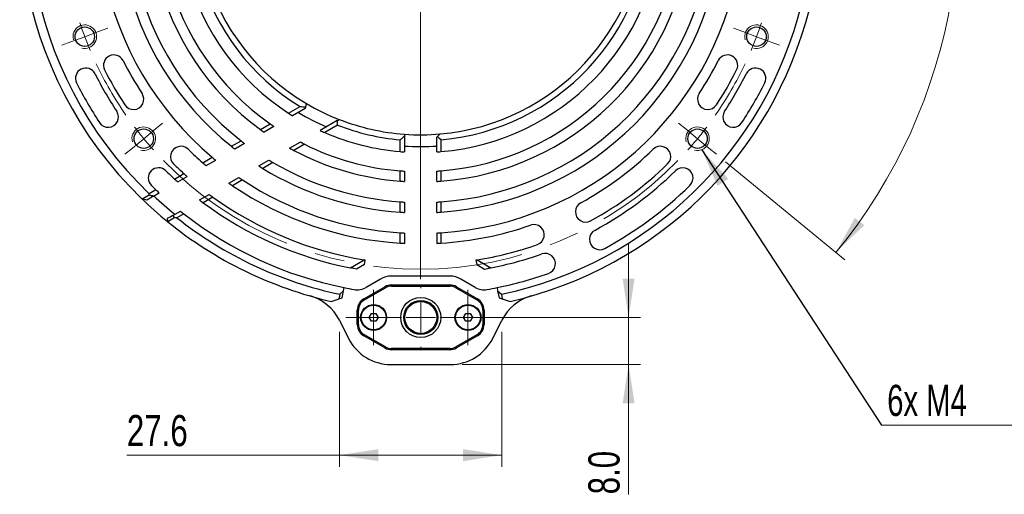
# Paper-space layout 'Sheet2' of a CAD drawing. Header units: millimetres. Extents: x 15 to 415, y 5 to 292.
# Tile 4 of 9: x 283 to 367, y 103 to 143. Entities that reach past the tile are written whole.
import ezdxf

# ---------------------------------------------------------------- set-up
doc = ezdxf.new("R2010")
doc.units = ezdxf.units.MM
doc.linetypes.add('CENTERX2', pattern=[20.32, 12.7, -2.54, 2.54, -2.54])
doc.styles.add('SLDTEXTSTYLE0', font='TXT', dxfattribs={"width": 0.75})
doc.styles.add('SLDTEXTSTYLE2', font='TXT', dxfattribs={"width": 0.7})
doc.dimstyles.new('SLDDIMSTYLE1', dxfattribs={"dimtxt": 2.645833, "dimasz": 3.302, "dimexe": 0, "dimexo": 0.0625, "dimgap": 0.661458, "dimtad": 1, "dimdec": 1, "dimlfac": 2, "dimrnd": 1e-09, "dimzin": 12, "dimdsep": 46, "dimtxsty": 'SLDTEXTSTYLE0', "dimsah": 1, "dimcen": 0.09, "dimadec": 0, "dimazin": 3, "dimtfac": 1, "dimtdec": 1, "dimtofl": 0, "dimtmove": 0, "dimatfit": 3, "dimfxl": 1, "dimfrac": 2, "dimtolj": 1, "dimtzin": 12, "dimarcsym": 0})
doc.dimstyles.new('SLDDIMSTYLE3', dxfattribs={"dimtxt": 2.645833, "dimasz": 3.302, "dimexe": 0, "dimexo": 0.0625, "dimgap": 0.661458, "dimtad": 1, "dimdec": 4, "dimlfac": 2, "dimzin": 12, "dimdsep": 46, "dimtxsty": 'SLDTEXTSTYLE0', "dimsah": 1, "dimcen": 0.09, "dimazin": 3, "dimtfac": 1, "dimtofl": 0, "dimtmove": 0, "dimatfit": 3, "dimfxl": 1, "dimfrac": 2, "dimtolj": 1, "dimtzin": 12, "dimarcsym": 0})
doc.dimstyles.new('SLDDIMSTYLE4', dxfattribs={"dimtxt": 2.645833, "dimasz": 3.302, "dimexe": 0, "dimexo": 0.0625, "dimgap": 0.661458, "dimtad": 1, "dimdec": 1, "dimlfac": 2, "dimrnd": 1e-09, "dimzin": 4, "dimdsep": 46, "dimtxsty": 'SLDTEXTSTYLE0', "dimsah": 1, "dimcen": 0.09, "dimadec": 0, "dimazin": 1, "dimtfac": 1, "dimtdec": 1, "dimtmove": 0, "dimatfit": 0, "dimfxl": 1, "dimfrac": 2, "dimtolj": 1, "dimtzin": 12, "dimarcsym": 0})
doc.dimstyles.new('SLDDIMSTYLE5', dxfattribs={"dimtxt": 0.18, "dimasz": 3.302, "dimexe": 0, "dimexo": 0.0625, "dimgap": 0, "dimtad": 0, "dimtih": 1, "dimtoh": 1, "dimdec": 0, "dimrnd": 1e-09, "dimzin": 0, "dimdsep": 46, "dimtxsty": 'Standard', "dimsah": 1, "dimcen": 0.09, "dimadec": 0, "dimazin": 0, "dimtfac": 3.302, "dimtdec": 0, "dimtofl": 0, "dimtmove": 0, "dimatfit": 3, "dimfxl": 1, "dimfrac": 2, "dimtolj": 1, "dimtzin": 0, "dimarcsym": 0})

# ---------------------------------------------------------------- blocks, each defined once
blk = doc.blocks.new('_D_23')
at = {"color": 7, "linetype": 'Continuous', "lineweight": 0}
for p, q in [((322.515, 185.582), (324.672, 198.523)), ((342.865, 131.265), (352.993, 122.927))]:
    blk.add_line(p, q, dxfattribs=at)
at = {"color": 7, "linetype": 'Continuous', "lineweight": 18}
blk.add_arc((317.01, 152.549), 45.608, 320.53768, 80.53768, dxfattribs=at)
for points in [[(324.508, 197.536), (327.641, 196.378), (327.844, 197.374)], [(352.221, 123.562), (354.63, 125.877), (353.822, 126.494)]]:
    blk.add_solid(points, dxfattribs=at)
at = {"color": 7, "linetype": 'Continuous', "lineweight": 18, "insert": (360.937, 174.603), "char_height": 2.6458, "attachment_point": 1, "rotation": 292.41478, "style": 'SLDTEXTSTYLE0'}
blk.add_mtext('120°', dxfattribs=at)
blk = doc.blocks.new('_D_25')
at = {"color": 7, "linetype": 'Continuous', "lineweight": 0}
for p, q in [((334.643, 118.041), (334.643, 124.391)), ((320.623, 118.041), (335.643, 118.041)), ((334.643, 114.049), (334.643, 118.041)), ((320.543, 114.049), (335.643, 114.049)), ((334.643, 114.049), (334.643, 103.025))]:
    blk.add_line(p, q, dxfattribs=at)
at = {"color": 7, "linetype": 'Continuous', "lineweight": 18}
for points in [[(334.643, 118.041), (335.151, 121.343), (334.135, 121.343)], [(334.643, 114.049), (334.135, 110.747), (335.151, 110.747)]]:
    blk.add_solid(points, dxfattribs=at)
at = {"color": 7, "linetype": 'Continuous', "lineweight": 18, "insert": (331.232, 103.025), "char_height": 2.6458, "attachment_point": 1, "rotation": 90, "style": 'SLDTEXTSTYLE0'}
blk.add_mtext('8.0', dxfattribs=at)
blk = doc.blocks.new('_D_26')
at = {"color": 7, "linetype": 'Continuous', "lineweight": 0}
for p, q in [((310.117, 116.815), (310.117, 105.352)), ((323.902, 116.815), (323.902, 105.352)), ((310.117, 106.352), (292.095, 106.352)), ((310.117, 106.352), (323.902, 106.352))]:
    blk.add_line(p, q, dxfattribs=at)
at = {"color": 7, "linetype": 'Continuous', "lineweight": 18}
for points in [[(310.117, 106.352), (313.419, 105.844), (313.419, 106.86)], [(323.902, 106.352), (320.6, 106.86), (320.6, 105.844)]]:
    blk.add_solid(points, dxfattribs=at)
at = {"color": 7, "linetype": 'Continuous', "lineweight": 18, "insert": (292.095, 109.762), "char_height": 2.6458, "attachment_point": 1, "style": 'SLDTEXTSTYLE0'}
blk.add_mtext('27.6', dxfattribs=at)
blk = doc.blocks.new('SW_SYMBOL_HOLE_DEPTH')
at = {"color": 0, "linetype": 'Continuous', "lineweight": 0}
for p, q in [((0, 875), (800, 875)), ((400, 875), (400, 75)), ((100, 555), (400, 75)), ((700, 555), (400, 75))]:
    blk.add_line(p, q, dxfattribs=at)
blk = doc.blocks.new('SW_NOTE_0_11')
at = {"color": 0, "linetype": 'Continuous', "lineweight": 0}
blk.add_line((20.388, 0), (0, 0), dxfattribs=at)
at = {"color": 0, "linetype": 'Continuous', "lineweight": 0, "xscale": 0.0033796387, "yscale": 0.0033796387, "zscale": 0.0033796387}
blk.add_blockref('SW_SYMBOL_HOLE_DEPTH', (11.282, 0.391), dxfattribs=at)
at = {"color": 0, "linetype": 'Continuous', "lineweight": 0, "char_height": 2.6458, "attachment_point": 1}
for s, insert, style in [('6x M4', (0.483, 3.435), 'SLDTEXTSTYLE2'), ('7.0', (16.058, 3.435), 'SLDTEXTSTYLE0')]:
    blk.add_mtext(s, dxfattribs=dict(at, insert=insert, style=style))
blk = doc.blocks.new('SW_CENTERMARKSYMBOL_8')
at = {"color": 0, "linetype": 'Continuous', "lineweight": 18}
for p, q in [((0, 2.5), (0, 2.6)), ((0, 0), (0, 1.25)), ((-2.5, 0), (-2.6, 0)), ((0, 0), (-1.25, 0)), ((0, 0), (0, -1.25)), ((0, 0), (1.25, 0)), ((2.5, 0), (2.6, 0)), ((0, -2.5), (0, -2.6))]:
    blk.add_line(p, q, dxfattribs=at)
blk = doc.blocks.new('SW_CENTERMARKSYMBOL_9')
at = {"color": 0, "linetype": 'Continuous', "lineweight": 18}
for p, q in [((0, 2.5), (0, 20.25)), ((0, 0), (0, 1.25)), ((-2.5, 0), (-20.25, 0)), ((0, 0), (-1.25, 0)), ((0, 0), (0, -1.25)), ((0, 0), (1.25, 0)), ((2.5, 0), (20.25, 0)), ((0, -2.5), (0, -20.25))]:
    blk.add_line(p, q, dxfattribs=at)
blk = doc.blocks.new('SW_CENTERMARKSYMBOL_10')
at = {"color": 0, "linetype": 'Continuous', "lineweight": 18}
for p, q in [((0, 1.25), (0, 2.35)), ((0, 0), (0, 1.25)), ((-1.25, 0), (-2.35, 0)), ((0, 0), (-1.25, 0)), ((0, 0), (0, -1.25)), ((0, 0), (1.25, 0)), ((1.25, 0), (2.35, 0)), ((0, -1.25), (0, -2.35))]:
    blk.add_line(p, q, dxfattribs=at)
blk = doc.blocks.new('SW_CENTERMARKSYMBOL_11')
at = {"color": 0, "linetype": 'Continuous', "lineweight": 18}
for p, q in [((0, 1.25), (0, 2.35)), ((0, 0), (0, 1.25)), ((-1.25, 0), (-2.35, 0)), ((0, 0), (-1.25, 0)), ((0, 0), (0, -1.25)), ((0, 0), (1.25, 0)), ((1.25, 0), (2.35, 0)), ((0, -1.25), (0, -2.35))]:
    blk.add_line(p, q, dxfattribs=at)
blk = doc.blocks.new('SW_CENTERMARKSYMBOL_12')
at = {"color": 0, "linetype": 'Continuous', "lineweight": 18}
for p, q in [((-0.205, 1.233), (-0.341, 2.047)), ((10.205, 1.233), (10.341, 2.047)), ((0, 0), (-0.205, 1.233)), ((5, -27.5), (5, 1.25)), ((10, 0), (10.205, 1.233)), ((0, 0), (0.205, -1.233)), ((10, 0), (9.795, -1.233)), ((0.205, -1.233), (0.341, -2.047)), ((9.795, -1.233), (9.659, -2.047)), ((5, -30), (5, -28.75)), ((2.5, -30), (-26.25, -30)), ((5, -30), (3.75, -30)), ((5, -30), (5, -31.25)), ((5, -30), (6.25, -30)), ((7.5, -30), (36.25, -30)), ((5, -32.5), (5, -61.25)), ((-22.31, -40.231), (-21.538, -39.942)), ((32.31, -40.231), (31.538, -39.942)), ((-23.481, -40.67), (-24.651, -41.108)), ((-23.481, -40.67), (-22.31, -40.231)), ((33.481, -40.67), (32.31, -40.231)), ((33.481, -40.67), (34.651, -41.108)), ((-24.651, -41.108), (-25.424, -41.398)), ((34.651, -41.108), (35.424, -41.398)), ((-17.516, -48.536), (-16.879, -48.011)), ((27.516, -48.536), (26.879, -48.011)), ((-18.481, -49.33), (-17.516, -48.536)), ((28.481, -49.33), (27.516, -48.536)), ((-18.481, -49.33), (-19.446, -50.125)), ((28.481, -49.33), (29.446, -50.125)), ((-19.446, -50.125), (-20.083, -50.649)), ((29.446, -50.125), (30.083, -50.649))]:
    blk.add_line(p, q, dxfattribs=at)
at = {"color": 0, "linetype": 'Continuous', "lineweight": 0}
for start, end in [(99.46232, 101.81716), (97.10748, 99.46232), (80.53768, 82.89252), (78.18284, 80.53768), (198.18284, 200.53768), (339.46232, 341.81716), (200.53768, 202.89252), (337.10748, 339.46232), (217.10748, 219.46232), (320.53768, 322.89252), (219.46232, 221.81716), (318.18284, 320.53768)]:
    blk.add_arc((5, -30), 30.414, start, end, dxfattribs=at)
at = {"color": 0, "linetype": 'CENTERX2', "lineweight": 0}
for start, end in [(85.24736, 94.75264), (104.17201, 195.82799), (344.17201, 75.82799), (205.24736, 214.75264), (325.24736, 334.75264), (224.17201, 315.82799)]:
    blk.add_arc((5, -30), 30.414, start, end, dxfattribs=at)

psp = doc.layouts.new('Sheet2')

# ---------------------------------------------------------------- linework, layer by layer
at = {"color": 7, "linetype": 'Continuous', "lineweight": 25}
for p, q in [((305.816579, 135.374624), (306.794236, 135.939075)), ((307.204263, 135.771659), (306.149083, 135.162451)), ((307.248043, 135.935051), (307.204263, 135.771659)), ((303.421771, 133.991982), (304.253102, 134.471951)), ((309.938805, 134.752372), (308.477887, 133.90891)), ((304.571327, 134.251533), (303.733413, 133.767763)), ((309.967871, 134.365008), (308.873194, 133.732996)), ((315.634707, 133.598956), (315.634707, 133.448564)), ((300.961655, 132.571633), (301.776749, 133.042228)), ((302.077004, 132.811435), (301.256945, 132.337974)), ((305.890873, 132.415297), (306.782213, 132.929912)), ((315.284707, 132.121842), (315.284707, 133.125585)), ((315.634707, 133.448564), (315.634707, 132.095302)), ((318.384707, 133.348956), (318.436333, 133.400581)), ((318.384707, 132.095302), (318.384707, 133.348956)), ((318.734707, 133.125585), (318.734707, 132.121842)), ((307.154109, 132.740482), (306.252364, 132.219858)), ((298.539771, 131.173357), (299.34359, 131.637443)), ((298.822391, 130.932383), (299.630108, 131.398719)), ((303.283947, 130.910187), (304.1433, 131.406335)), ((304.487295, 131.200795), (303.620494, 130.700348)), ((315.284707, 129.613916), (315.284707, 130.491485)), ((315.634707, 130.466904), (315.634707, 129.590274)), ((318.384707, 129.590274), (318.384707, 130.466904)), ((318.734707, 130.491485), (318.734707, 129.613916)), ((296.145223, 129.790865), (296.940861, 130.250226)), ((296.417698, 129.544033), (297.216487, 130.005214)), ((300.750245, 129.447354), (301.5883, 129.931205)), ((301.911929, 129.713907), (301.068225, 129.226795)), ((294.560462, 128.875902), (293.996357, 128.550216)), ((294.347619, 128.348872), (294.827214, 128.625767)), ((293.980827, 128.421244), (293.461935, 128.12315)), ((293.461935, 128.12315), (293.799836, 128.03261)), ((298.267205, 128.01377), (299.090239, 128.488949)), ((299.398213, 128.262612), (298.570721, 127.78486)), ((315.284707, 126.982264), (315.284707, 127.859324)), ((315.634707, 127.837361), (315.634707, 126.961054)), ((318.384707, 126.961054), (318.384707, 127.837361)), ((318.734707, 127.859324), (318.734707, 126.982264)), ((295.990112, 126.69909), (296.632895, 127.070201)), ((295.526619, 126.431492), (295.550939, 126.176399)), ((295.550939, 126.176399), (295.558802, 126.170004)), ((296.156497, 126.514251), (295.558802, 126.170004)), ((296.928392, 126.836661), (296.345469, 126.50011)), ((315.284707, 124.351852), (315.284707, 125.22854)), ((315.634707, 125.208691), (315.634707, 124.332619)), ((318.384707, 125.208691), (318.384707, 124.332619)), ((318.734707, 125.22854), (318.734707, 124.351852)), ((311.053018, 122.254195), (312.22813, 122.932646)), ((312.2576, 122.545516), (312.316673, 122.918487)), ((321.702741, 122.918487), (321.761814, 122.545516)), ((321.791284, 122.932646), (322.966396, 122.254195)), ((312.2576, 122.545516), (311.581349, 122.155082)), ((321.761814, 122.545516), (322.438064, 122.155082)), ((313.596726, 121.297935), (312.377458, 120.59399)), ((319.485188, 121.549137), (314.534226, 121.549137)), ((321.641956, 120.59399), (320.422688, 121.297935)), ((310.164406, 120.011399), (310.478796, 120.307505)), ((310.358972, 119.715957), (310.478796, 120.307505)), ((310.478796, 120.307505), (310.532685, 120.57354)), ((312.197207, 119.623896), (313.971726, 120.648415)), ((312.247207, 119.537294), (314.021726, 120.561813)), ((314.534226, 120.799137), (319.485188, 120.799137)), ((314.534226, 120.699137), (319.485188, 120.699137)), ((319.997688, 120.561813), (321.772207, 119.537294)), ((320.047688, 120.648415), (321.822207, 119.623896)), ((323.486729, 120.57354), (323.540617, 120.307505)), ((323.540617, 120.307505), (323.855007, 120.011399)), ((323.540617, 120.307505), (323.660442, 119.715957)), ((310.086025, 119.62437), (310.358972, 119.715957)), ((323.660442, 119.715957), (323.933389, 119.62437)), ((311.634707, 117.448656), (311.634707, 118.649618)), ((311.734707, 117.448656), (311.734707, 118.649618)), ((322.284707, 118.649618), (322.284707, 117.448656)), ((322.384707, 118.649618), (322.384707, 117.448656)), ((310.116934, 117.81528), (310.902138, 116.252921)), ((312.651979, 118.047798), (312.838408, 118.373493)), ((312.840825, 117.723498), (312.651979, 118.047798)), ((312.838408, 118.373493), (313.213683, 118.374889)), ((313.213683, 118.374889), (313.402529, 118.050588)), ((313.402529, 118.050588), (313.2161, 117.724893)), ((320.651994, 118.045624), (320.836533, 118.372394)), ((320.842715, 117.722423), (320.651994, 118.045624)), ((320.836533, 118.372394), (321.211793, 118.375963)), ((321.211793, 118.375963), (321.402515, 118.052763)), ((321.402515, 118.052763), (321.217976, 117.725993)), ((323.117276, 116.252921), (323.90248, 117.81528)), ((313.2161, 117.724893), (312.840825, 117.723498)), ((321.217976, 117.725993), (320.842715, 117.722423)), ((313.971726, 115.449858), (312.197207, 116.474377)), ((314.021726, 115.536461), (312.247207, 116.56098)), ((321.772207, 116.56098), (319.997688, 115.536461)), ((321.822207, 116.474377), (320.047688, 115.449858)), ((319.485188, 115.399137), (314.534226, 115.399137)), ((319.485188, 115.299137), (314.534226, 115.299137)), ((314.476156, 114.049137), (319.543258, 114.049137))]:
    psp.add_line(p, q, dxfattribs=at)
at = {"color": 7, "linetype": 'Continuous', "lineweight": 25, "flags": 128}
for points in [[(310.164406, 120.011399), (310.125216, 119.817885), (310.086025, 119.62437)], [(323.855007, 120.011399), (323.894198, 119.817885), (323.933389, 119.62437)]]:
    psp.add_lwpolyline(points, dxfattribs=at)
at = {"color": 7, "linetype": 'Continuous', "lineweight": 25}
for centre, radius in [((288.528945, 141.879264), 0.825), ((345.490469, 141.879264), 0.825), ((293.528945, 133.21901), 0.825), ((340.490469, 133.21901), 0.825), ((317.022645, 118.040765), 1.7), ((317.022645, 118.040765), 1.45), ((313.022645, 118.040765), 1.1), ((313.022645, 118.040765), 1.05), ((317.022645, 118.040765), 1.35), ((321.022645, 118.040765), 1.1), ((321.022645, 118.040765), 1.05)]:
    psp.add_circle(centre, radius, dxfattribs=at)
for centre, radius, start, end in [((317.009707, 152.549137), 34, 152.74123779, 225.83093939), ((317.009707, 152.549137), 33.25, 152.97382284, 226.20097927), ((317.009707, 152.549137), 27.375, 153.61281259, 229.80900825), ((317.009707, 152.549137), 25.625, 153.85990318, 231.22487275), ((317.009707, 152.549137), 24.75, 153.99658235, 232.01370007), ((317.009707, 152.549137), 23, 154.3012223, 233.78763478), ((317.009707, 152.549137), 22.125, 154.47166673, 234.7903658), ((317.009707, 152.549137), 20.5, 154.8241651, 236.90654547), ((317.009707, 152.549137), 19.5, 154.87433796, 238.40777613), ((317.009707, 152.549137), 19, 153.84589695, 239.33886189), ((317.009707, 152.549137), 19, 274.97188742, 359.33886189), ((317.009707, 152.549137), 19.5, 275.0751067, 358.40777613), ((317.009707, 152.549137), 20.5, 274.82693797, 356.90654547), ((317.009707, 152.549137), 22.125, 274.47166673, 354.7903658), ((317.009707, 152.549137), 23, 274.3012223, 353.78763478), ((317.009707, 152.549137), 24.75, 273.99658235, 352.01370007), ((317.009707, 152.549137), 25.625, 273.85990318, 351.22487275), ((317.009707, 152.549137), 27.375, 273.61281259, 349.80900825), ((317.009707, 152.549137), 33.25, 281.88064928, 346.20097927), ((317.009707, 152.549137), 34, 282.8796735, 345.83093939), ((290.995199, 139.452917), 0.875, 26.72159148, 206.72159148), ((343.024215, 139.452917), 0.875, 333.27840852, 153.27840852), ((317.009707, 152.549137), 28.25, 206.72159148, 213.27840852), ((317.009707, 152.549137), 28.25, 326.72159148, 333.27840852), ((288.615155, 138.343084), 0.875, 26.57921749, 206.57921749), ((317.009707, 152.549137), 30.875, 206.57921749, 213.42078251), ((317.009707, 152.549137), 30, 206.72159148, 213.27840852), ((317.009707, 152.549137), 30, 326.72159148, 333.27840852), ((317.009707, 152.549137), 30.875, 326.57921749, 333.42078251), ((345.404259, 138.343084), 0.875, 333.42078251, 153.42078251), ((317.009707, 152.549137), 32.625, 206.57921749, 213.42078251), ((317.009707, 152.549137), 32.625, 326.57921749, 333.42078251), ((292.660793, 136.568022), 0.875, 213.27840852, 33.27840853), ((341.35862, 136.568022), 0.875, 146.72159142, 326.72159154), ((317.009707, 152.549137), 19, 239.33886189, 248.68991391), ((290.509629, 135.06176), 0.875, 213.42078246, 33.42078255), ((317.009707, 152.549137), 20.5, 236.90654547, 238.00896794), ((317.009707, 152.549137), 20, 238.77360982, 246.43069456), ((343.509785, 135.06176), 0.875, 146.57921746, 326.57921753), ((317.009707, 152.549137), 22.125, 234.7903658, 235.79284362), ((317.009707, 152.549137), 19, 248.68991391, 265.8499671), ((317.009707, 152.549137), 23, 233.78763478, 234.74403676), ((317.009707, 152.549137), 20.5, 246.61528501, 265.17306203), ((317.009707, 152.549137), 19.5, 248.83101905, 264.9248933), ((317.009707, 152.549137), 19, 265.8499671, 274.97188742), ((317.009707, 152.549137), 24.75, 232.01370007, 232.89040612), ((296.676218, 131.696922), 0.875, 45.72159142, 225.72159154), ((317.009707, 152.549137), 28.25, 225.72159148, 229.17104657), ((317.009707, 152.549137), 25.625, 231.22487275, 232.06682975), ((317.009707, 152.549137), 23, 241.09049713, 242.11421248), ((317.009707, 152.549137), 23, 242.11421248, 265.6987777), ((317.009707, 152.549137), 22.125, 243.54782004, 265.52833327), ((317.009707, 152.549137), 20.5, 265.17306203, 266.15410305), ((317.009707, 152.549137), 20, 266.05780548, 273.94219452), ((317.009707, 152.549137), 20.5, 273.84589695, 274.82693797), ((317.009707, 152.549137), 28.25, 298.72159148, 314.27840852), ((337.343196, 131.696922), 0.875, 314.27840852, 134.27840853), ((317.009707, 152.549137), 28.25, 229.17104657, 229.9243275), ((317.009707, 152.549137), 27.375, 229.80900825, 230.5895693), ((317.009707, 152.549137), 24.75, 238.67748576, 239.60516208), ((317.009707, 152.549137), 24.75, 239.60516208, 266.00341765), ((294.787169, 129.872688), 0.875, 45.57921749, 225.57921749), ((317.009707, 152.549137), 30.875, 225.57921749, 227.4858127), ((317.009707, 152.549137), 30, 225.72159148, 228.01303368), ((317.009707, 152.549137), 25.625, 237.61271462, 238.49950837), ((317.009707, 152.549137), 25.625, 238.49950837, 266.14009682), ((317.009707, 152.549137), 22.125, 265.52833327, 266.43694927), ((317.009707, 152.549137), 22.125, 273.56305073, 274.47166673), ((317.009707, 152.549137), 30, 298.72159148, 314.27840852), ((317.009707, 152.549137), 30.875, 298.57921749, 314.42078251), ((339.232245, 129.872688), 0.875, 314.42078251, 134.42078251), ((317.009707, 152.549137), 30.875, 227.4858127, 228.16808217), ((317.009707, 152.549137), 30, 228.01303368, 228.7173618), ((317.009707, 152.549137), 28.25, 234.86140845, 235.64628679), ((317.009707, 152.549137), 27.375, 235.71296772, 236.52885136), ((317.009707, 152.549137), 27.375, 236.52885136, 266.38718741), ((317.009707, 152.549137), 23, 265.6987777, 266.57266524), ((317.009707, 152.549137), 23, 273.42733476, 274.3012223), ((317.009707, 152.549137), 32.625, 225.57921749, 226.52014772), ((317.009707, 152.549137), 32.625, 226.52014772, 227.16236215), ((317.009707, 152.549137), 28.25, 235.64628679, 266.49923038), ((317.009707, 152.549137), 32.625, 298.57921749, 314.42078251), ((317.009707, 152.549137), 34, 225.83093939, 230.86570339), ((317.009707, 152.549137), 33.125, 226.8954623, 231.01123114), ((317.009707, 152.549137), 30.875, 232.62388576, 233.32936658), ((317.009707, 152.549137), 30.875, 233.32936658, 258.87622218), ((317.009707, 152.549137), 30, 233.32211658, 234.05206799), ((317.009707, 152.549137), 30, 234.05206799, 260.8287461), ((317.009707, 152.549137), 24.75, 266.00341765, 266.81526146), ((317.009707, 152.549137), 24.75, 273.18473854, 273.99658235), ((331.005842, 127.007527), 0.875, 118.72159147, 298.72159148), ((317.009707, 152.549137), 32.625, 231.34888229, 232.01034203), ((317.009707, 152.549137), 25.625, 266.14009682, 266.92411508), ((317.009707, 152.549137), 25.625, 273.07588492, 273.85990318), ((317.009707, 152.549137), 34, 230.88278287, 257.1203265), ((317.009707, 152.549137), 33.25, 231.57564676, 258.11935072), ((317.009707, 152.549137), 32.625, 232.01034203, 258.5490238), ((317.009707, 152.549137), 28.25, 273.50076962, 289.27840852), ((326.625579, 125.057309), 0.875, 289.27840852, 109.27840854), ((332.198061, 124.667666), 0.875, 118.57921746, 298.57921753), ((317.009707, 152.549137), 27.375, 266.38718741, 267.12091833), ((317.009707, 152.549137), 27.375, 272.87908167, 273.61281259), ((317.009707, 152.549137), 28.25, 266.49923038, 267.2101651), ((317.009707, 152.549137), 28.25, 272.7898349, 273.50076962), ((317.009707, 152.549137), 30, 279.1712539, 289.27840852), ((317.009707, 152.549137), 30, 260.8287461, 261), ((317.009707, 152.549137), 30, 279, 279.1712539), ((317.009707, 152.549137), 30.875, 281.12377782, 289.42078251), ((327.566685, 122.605645), 0.875, 289.42078246, 109.42078254), ((314.534226, 119.674137), 1.875, 90, 120), ((319.485188, 119.674137), 1.875, 60, 90), ((317.009707, 152.549137), 32.625, 281.4509762, 289.42078251), ((317.009707, 152.549137), 32.625, 258.5490238, 260.04214924), ((311.627458, 121.893028), 1.5, 260.04214924, 300), ((314.534226, 119.674137), 1.125, 90, 120), ((314.534226, 119.674137), 1.025, 90, 120), ((319.485188, 119.674137), 1.125, 60, 90), ((319.485188, 119.674137), 1.025, 60, 90), ((322.391956, 121.893028), 1.5, 240, 279.95785076), ((317.009707, 152.549137), 32.625, 279.95785076, 281.4509762), ((306.542915, 116.019063), 4, 26.68300893, 74.01165062), ((312.759707, 118.649618), 1.125, 120, 180), ((312.759707, 118.649618), 1.025, 120, 180), ((321.259707, 118.649618), 1.025, 0, 60), ((321.259707, 118.649618), 1.125, 0, 60), ((327.476499, 116.019063), 4, 105.98834938, 153.31699107), ((312.759707, 117.448656), 1.125, 180, 240), ((312.759707, 117.448656), 1.025, 180, 240), ((321.259707, 117.448656), 1.025, 300, 0), ((321.259707, 117.448656), 1.125, 300, 0), ((314.476156, 118.049137), 4, 206.68300893, 270), ((319.543258, 118.049137), 4, 270, 333.31699107), ((314.534226, 116.424137), 1.125, 240, 270), ((314.534226, 116.424137), 1.025, 240, 270), ((319.485188, 116.424137), 1.025, 270, 300), ((319.485188, 116.424137), 1.125, 270, 300)]:
    psp.add_arc(centre, radius, start, end, dxfattribs=at)
at = {"color": 7, "linetype": 'Continuous', "lineweight": 0}
for centre in [(288.528945, 141.879264), (345.490469, 141.879264), (293.528945, 133.21901), (340.490469, 133.21901)]:
    psp.add_arc(centre, 1, 255, 195, dxfattribs=at)
at = {"color": 7, "linetype": 'Continuous', "lineweight": 25}
for points in [[(307.320475, 136.205368), (307.296325, 136.115239), (307.272181, 136.025133), (307.248043, 135.935051)], [(309.938805, 134.752372), (309.994091, 134.784291), (310.049428, 134.816239), (310.104817, 134.848219)], [(309.967871, 134.365008), (309.957907, 134.494047), (309.948216, 134.623168), (309.938805, 134.752372)], [(318.436333, 133.400581), (318.509524, 133.473773), (318.582871, 133.54712), (318.656379, 133.620627)], [(293.319259, 128.16138), (293.366787, 128.148645), (293.414345, 128.135902), (293.461935, 128.12315)], [(293.799836, 128.03261), (293.982364, 128.137992), (294.164958, 128.243413), (294.347619, 128.348872)], [(293.980827, 128.421244), (293.985977, 128.46423), (293.991154, 128.507221), (293.996357, 128.550216)], [(295.990112, 126.69909), (295.835536, 126.609845), (295.681038, 126.520646), (295.526619, 126.431492)], [(296.345469, 126.50011), (296.282447, 126.504752), (296.219456, 126.509466), (296.156497, 126.514251)]]:
    psp.add_open_spline(points, degree=3, dxfattribs=at)
for points, knots in [([(306.794236, 135.939075), (306.869947, 135.938117), (307.021012, 135.936206), (307.172486, 135.935435), (307.248043, 135.935051)], [0, 0, 0, 0, 0.501181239, 1, 1, 1, 1]), ([(308.477887, 133.90891), (308.543489, 133.879091), (308.674495, 133.819544), (308.807028, 133.761816), (308.873194, 133.732996)], [0, 0, 0, 0, 0.500758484, 1, 1, 1, 1]), ([(307.154109, 132.740482), (307.092015, 132.771559), (306.967367, 132.833945), (306.844082, 132.897844), (306.782213, 132.929912)], [0, 0, 0, 0, 0.498157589, 1, 1, 1, 1]), ([(315.284707, 133.125585), (315.343371, 133.17938), (315.460256, 133.286566), (315.576703, 133.394701), (315.634707, 133.448564)], [0, 0, 0, 0, 0.501890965, 1, 1, 1, 1]), ([(318.436333, 133.400581), (318.485823, 133.354725), (318.585122, 133.262715), (318.684738, 133.171393), (318.734707, 133.125585)], [0, 0, 0, 0, 0.498390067, 1, 1, 1, 1]), ([(294.347619, 128.348872), (294.31705, 128.354898), (294.286482, 128.360926), (294.255915, 128.366954), (294.210063, 128.375997), (294.164214, 128.385042), (294.118366, 128.394091), (294.072518, 128.403139), (294.026672, 128.41219), (293.980827, 128.421244)], [0, 0, 0, 0, 0.0002237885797, 0.0002237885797, 0.0002237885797, 0.0005594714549, 0.0005594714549, 0.0005594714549, 0.0008951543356, 0.0008951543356, 0.0008951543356, 0.0008951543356]), ([(296.156497, 126.514251), (296.13376, 126.53946), (296.111035, 126.564677), (296.088321, 126.589902), (296.071941, 126.608091), (296.055568, 126.626285), (296.039199, 126.644483), (296.022831, 126.662681), (296.006469, 126.680883), (295.990112, 126.69909)], [0.0000000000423, 0.0000000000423, 0.0000000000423, 0.0000000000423, 0.0002848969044, 0.0002848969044, 0.0002848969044, 0.0004903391, 0.0004903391, 0.0004903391, 0.0006957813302, 0.0006957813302, 0.0006957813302, 0.0006957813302]), ([(311.581349, 122.155082), (311.49323, 122.171019), (311.316504, 122.202981), (311.141008, 122.237092), (311.053018, 122.254195)], [0, 0, 0, 0, 0.498622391, 1, 1, 1, 1]), ([(322.438064, 122.155082), (322.526294, 122.171039), (322.703019, 122.203001), (322.878515, 122.237113), (322.966396, 122.254195)], [0, 0, 0, 0, 0.499244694, 1, 1, 1, 1]), ([(309.430961, 119.404566), (309.54023, 119.44123), (309.758085, 119.514331), (309.97694, 119.587767), (310.086025, 119.62437)], [0, 0, 0, 0, 0.50156718, 1, 1, 1, 1]), ([(323.933389, 119.62437), (324.042473, 119.587767), (324.261329, 119.514331), (324.479184, 119.44123), (324.588453, 119.404566)], [0, 0, 0, 0, 0.498432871, 1, 1, 1, 1])]:
    psp.add_open_spline(points, degree=3, knots=knots, dxfattribs=at)

# ---------------------------------------------------------------- block references
at = {"color": 7, "linetype": 'Continuous', "lineweight": 0}
for name, p in [('SW_CENTERMARKSYMBOL_12', (312.009707, 182.549137)), ('SW_CENTERMARKSYMBOL_9', (317.009707, 152.549137)), ('SW_CENTERMARKSYMBOL_10', (313.022645, 118.040765)), ('SW_CENTERMARKSYMBOL_8', (317.022645, 118.040765)), ('SW_CENTERMARKSYMBOL_11', (321.022645, 118.040765)), ('SW_NOTE_0_11', (356.093407, 108.889805))]:
    psp.add_blockref(name, p, dxfattribs=at)

# ---------------------------------------------------------------- dimensions: what is measured, and where the dimension line sits
at = {"color": 7, "linetype": 'Continuous', "lineweight": 18}
dim = psp.add_angular_dim_2l(base=(359.718654, 168.549377), line1=((321.668579, 180.50237), (322.350835, 184.595904)), line2=((338.88848, 134.537819), (342.092458, 131.900201)), dimstyle='SLDDIMSTYLE3', dxfattribs=at)
dim.commit()
dim.dimension.update_dxf_attribs({"geometry": '_D_23', "text_midpoint": (359.171637, 169.939753), "dimtype": 162})
dim = psp.add_linear_dim(base=(334.642501, 118.040765), p1=(319.543258, 114.049137), p2=(319.622645, 118.040765), angle=90, dimstyle='SLDDIMSTYLE4', dxfattribs=at)
dim.commit()
dim.dimension.update_dxf_attribs({"geometry": '_D_25', "text_midpoint": (334.642501, 105.467798), "dimtype": 160})
dim = psp.add_linear_dim(base=(323.90248, 106.351778), p1=(310.116934, 117.81528), p2=(323.90248, 117.81528), dimstyle='SLDDIMSTYLE1', dxfattribs=at)
dim.commit()
dim.dimension.update_dxf_attribs({"geometry": '_D_26', "text_midpoint": (295.515458, 106.351778), "dimtype": 160})

# ---------------------------------------------------------------- leaders
at = {"color": 7, "linetype": 'Continuous', "lineweight": 0}
psp.add_leader([(340.841304, 132.282572), (356.093407, 108.889805)], dimstyle='SLDDIMSTYLE5', dxfattribs=at)

doc.saveas('drawing.dxf')
